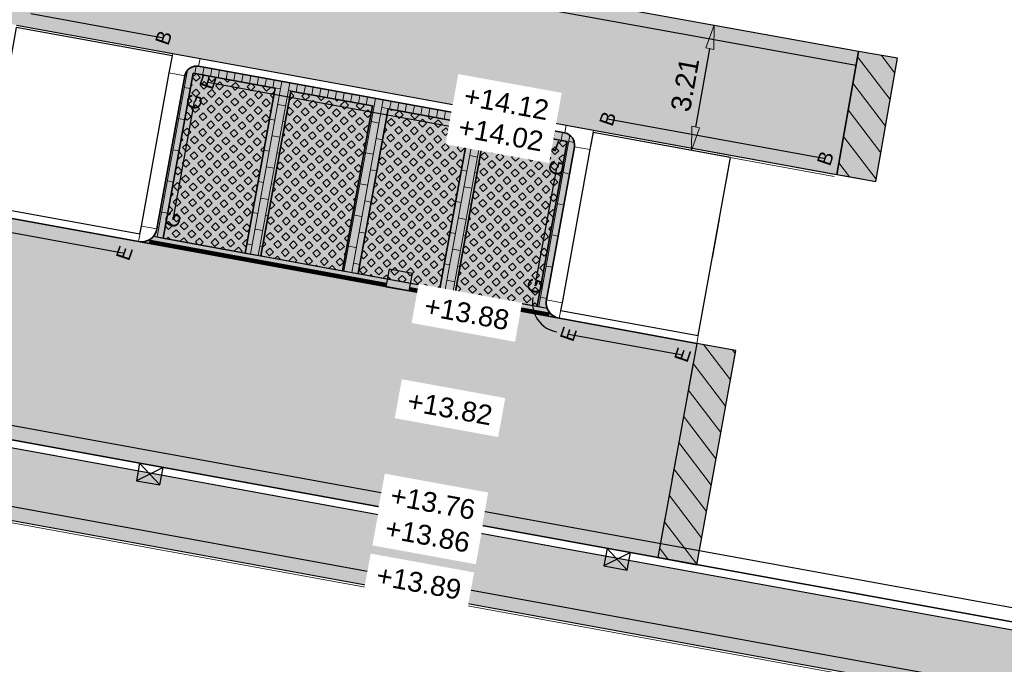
# Model space of a CAD drawing. Header units: metres. Extents: x 131295 to 132236, y 397710 to 398702.
# Tile 73 of 127: x 131592 to 131617, y 398145 to 398161. Entities that reach past the tile are written whole.
import ezdxf
from ezdxf.enums import TextEntityAlignment as Align

# ---------------------------------------------------------------- set-up
doc = ezdxf.new("R2010")
doc.units = ezdxf.units.M
doc.linetypes.add('AL-MATERIAALS', pattern=[2, 1, -1])
doc.linetypes.add('MA-1-3', pattern=[4, 1, -3])
doc.layers.get('Defpoints').update_dxf_attribs({"color": 128})
for name, color, linetype, lineweight, true_color in [('N-GR-arcering gras', 7, 'Continuous', 5, 0xecffb3), ("N-VH-arcering 'MAT' kleur 1 (heiderood)", 7, 'Continuous', 18, 0xd98c8c), ("N-VH-arcering 'MAT' kleur 5 (roodbruin)", 7, 'Continuous', 18, 0xc5a6a0)]:
    doc.layers.add(name, color=color, linetype=linetype, lineweight=lineweight, true_color=true_color)
for name, color, linetype, lineweight in [('N-IE-markering 1 - 3 streep 0.10', 255, 'MA-1-3', 18), ('N-KO-opsluitband 60x200mm', 2, 'Continuous', 25), ('N-KO-opsluitband achterkant', 8, 'Continuous', 5), ('N-KO-tekst banden', 1, 'Continuous', 18), ('N-KO-trottoirband 180-200x250mm', 3, 'Continuous', 35), ('N-KO-trottoirband 380-400x250mm', 3, 'Continuous', 35), ('N-KO-trottoirband achterkant', 8, 'Continuous', 5), ('N-RI-straatkolk', 7, 'Continuous', 25), ('N-RI-trottoirkolk', 7, 'Continuous', 25), ("N-VH-arcering 'MAT' grijs 254", 254, 'Continuous', 18), ('N-VH-arcering grasbetontegels', 8, 'Continuous', 5), ('N-VH-arcering herstraten', 1, 'Continuous', 18), ('N-VH-arcering SBS WF halfsteensverband', 8, 'Continuous', 5), ('X-AL-maatvoering', 1, 'Continuous', 18), ('X-AL-materiaalscheiding', 1, 'AL-MATERIAALS', 18), ('X-AL-planhoogte', 190, 'Continuous', 25)]:
    doc.layers.add(name, color=color, linetype=linetype, lineweight=lineweight)
for name, color, linetype, plot in [('X-AL-contourlijnen', 30, 'Continuous', False), ('X-AL-hulplijn bandenlijnnummers', 30, 'Continuous', False), ('X-AL-hulplijn hoogtetekst', 190, 'Continuous', False)]:
    doc.layers.add(name, color=color, linetype=linetype, plot=plot)
doc.styles.add('CS Annotative', font='arial.ttf')
doc.dimstyles.new('CS Annotative', dxfattribs={"dimtxt": 2.5, "dimasz": 3, "dimexe": 0.18, "dimexo": 0.0625, "dimgap": 1, "dimtad": 1, "dimzin": 0, "dimdsep": 46, "dimtxsty": 'CS Annotative', "dimblk": 'CS Dimensionpijl', "dimcen": 0, "dimse1": 1, "dimse2": 1, "dimclrd": 256, "dimclre": 256, "dimclrt": 2, "dimadec": 0, "dimazin": 0, "dimtm": 1e-09, "dimtfac": 1, "dimtofl": 0, "dimtmove": 1, "dimatfit": 3, "dimfxl": 1, "dimtfillclr": 256, "dimtolj": 1, "dimtzin": 0, "dimarcsym": 0})
pattern_1 = [(313.3197747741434, (26318.95213051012, 79631.07993216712), (0.2037100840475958, 0.1920994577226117), [0.14, -0.14]), (43.31977477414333, (26318.95213051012, 79631.07993216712), (-0.1920994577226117, 0.2037100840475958), [0.14, -0.14]), (313.3197747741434, (26319.05398457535, 79631.17598097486), (0.2037100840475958, 0.1920994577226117), [0.14, -0.14]), (43.31977477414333, (26319.04817931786, 79630.97807810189), (-0.1920994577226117, 0.2037100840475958), [0.14, -0.14])]
pattern_2 = [(307.33, (0, 0), (0.3975780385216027, 0.3032024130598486), [])]

# ---------------------------------------------------------------- blocks, each defined once
blk = doc.blocks.new('*U89')
for p, q in [((1.02876604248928, -2.500827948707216), (-1.470771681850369, 0.2946704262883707)), ((1.470771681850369, -0.2946704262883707), (-1.912777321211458, -1.911487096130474))]:
    blk.add_line(p, q)
blk.add_lwpolyline([(1.470771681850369, -0.2946704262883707), (-1.470771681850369, 0.2946704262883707), (-1.912777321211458, -1.911487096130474), (1.02876604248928, -2.500827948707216)], close=True)
blk = doc.blocks.new('*U140')
blk.add_lwpolyline([(1.917658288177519, 1.906590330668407), (-1.022368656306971, 2.503450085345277), (-1.470013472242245, 0.2984298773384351), (1.470013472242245, -0.2984298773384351)], close=True)
blk.add_solid([(1.917658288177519, 1.906590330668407), (1.470013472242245, -0.2984298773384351), (1.917658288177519, 1.906590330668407), (-1.022368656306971, 2.503450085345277)])
blk = doc.blocks.new('CS Dimensionpijl')
h = blk.add_hatch(color=256)
h.dxf.hatch_style = 1
h.paths.add_polyline_path([(-1, -0.1666666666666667), (0, 0), (-1, 0.1666666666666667)])
at = {"flags": 128}
blk.add_lwpolyline([(0, 0.5), (0, -0.5)], dxfattribs=at)
blk.add_lwpolyline([(-1, -0.1666666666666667), (0, 0), (-1, 0.1666666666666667)], close=True, dxfattribs=at)
blk = doc.blocks.new('*D620')
at = {"layer": 'Defpoints', "color": 0, "transparency": 16777216}
for p in [(131608.5498116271, 398160.998868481), (131609.2971310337, 398160.8636383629), (131607.9780356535, 398157.8390747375)]:
    blk.add_point(p, dxfattribs=at)
at = {"layer": 'X-AL-maatvoering', "lineweight": -2, "transparency": 16777216}
blk.add_line((131608.8321921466, 398158.294256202), (131609.1902939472, 398160.2732267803), dxfattribs=at)
at = {"layer": 'X-AL-maatvoering', "lineweight": -2, "transparency": 16777216, "xscale": 0.6000000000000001, "yscale": 0.6000000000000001, "zscale": 0.6000000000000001}
for p, rotation in [((131609.2971310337, 398160.863638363), 79.74311392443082), ((131608.7253550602, 398157.7038446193), 259.7431139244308)]:
    blk.add_blockref('CS Dimensionpijl', p, dxfattribs=dict(at, rotation=rotation))
at = {"layer": 'X-AL-maatvoering', "color": 2, "transparency": 16777216, "insert": (131608.5630645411, 398159.3648409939), "char_height": 0.5, "attachment_point": 5, "rotation": 79.74311392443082, "style": 'CS Annotative'}
blk.add_mtext('\\A1;3.21', dxfattribs=at)

msp = doc.modelspace()

# ---------------------------------------------------------------- hatches: boundary and pattern name
at = {"layer": 'N-GR-arcering gras'}
h = msp.add_hatch(color=256, dxfattribs=at)
h.dxf.hatch_style = 1
h.paths.add_polyline_path([(131598.2112074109, 398159.2737523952), (131596.1452506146, 398159.6502961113), (131595.3867863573, 398155.4888270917), (131597.4527391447, 398155.1122538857)])
h = msp.add_hatch(color=256, dxfattribs=at)
h.dxf.hatch_style = 1
h.paths.add_polyline_path([(131600.6706902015, 398158.8254841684), (131598.6047246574, 398159.2020294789), (131597.8462553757, 398155.0405253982), (131599.9122155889, 398154.6639508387)])
h = msp.add_hatch(color=256, dxfattribs=at)
h.dxf.hatch_style = 1
h.paths.add_polyline_path([(131603.130172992, 398158.3772159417), (131601.0642074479, 398158.7537612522), (131600.30573182, 398154.5922223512), (131602.3716920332, 398154.2156477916)])
h = msp.add_hatch(color=256, dxfattribs=at)
h.dxf.hatch_style = 1
h.paths.add_polyline_path([(131605.5896647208, 398157.9289460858), (131603.5236902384, 398158.3054930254), (131602.7652082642, 398154.1439193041), (131604.8311680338, 398153.7673448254)])
at = {"layer": "N-VH-arcering 'MAT' grijs 254"}
h = msp.add_hatch(color=256, dxfattribs=at)
h.dxf.hatch_style = 1
edge = h.paths.add_edge_path()
edge.add_arc((131611.430863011, 398225.5436627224), 1.000000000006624, 79.65226826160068, 169.6522682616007, ccw=False)
edge.add_line((131611.610484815, 398226.5273984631), (131612.7821703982, 398226.3134586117))
edge.add_line((131612.7821703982, 398226.3134586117), (131613.8293740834, 398226.1197675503))
edge.add_line((131613.8293740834, 398226.1197675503), (131614.168502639, 398228.0425657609))
edge.add_line((131614.168502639, 398228.0425657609), (131602.6982103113, 398230.1369438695))
edge.add_arc((131602.8778321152, 398231.1206796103), 1.000000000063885, 161.0669942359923, 259.6522682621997, ccw=False)
edge.add_line((131601.931933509, 398231.4451419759), (131608.2000050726, 398249.7183248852))
edge.add_line((131608.2000050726, 398249.7183248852), (131606.4135850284, 398250.058049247))
edge.add_line((131606.4135850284, 398250.058049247), (131600.0431729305, 398231.4865150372))
edge.add_arc((131599.0972743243, 398231.810977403), 0.999999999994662, 259.6522682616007, 341.0669942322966, ccw=False)
edge.add_line((131598.9176525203, 398230.8272416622), (131592.0843891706, 398232.0749376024))
edge.add_line((131592.0843891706, 398232.0749376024), (131591.5997207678, 398230.668469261))
edge.add_line((131591.5997207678, 398230.668469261), (131592.0251684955, 398230.5218601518))
edge.add_line((131592.0251684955, 398230.5218601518), (131591.8895395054, 398230.1282758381))
edge.add_line((131591.8895395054, 398230.1282758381), (131596.8249366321, 398229.227114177))
edge.add_line((131596.8249366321, 398229.227114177), (131608.2660791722, 398227.1380585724))
edge.add_line((131608.2660791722, 398227.1380585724), (131605.5897142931, 398212.480396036))
edge.add_line((131605.5897142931, 398212.480396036), (131605.4639790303, 398211.7917810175))
edge.add_line((131605.4639790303, 398211.7917810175), (131603.2445683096, 398199.6383963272))
edge.add_line((131603.2445683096, 398199.6383963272), (131603.1188330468, 398198.9497813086))
edge.add_line((131603.1188330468, 398198.9497813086), (131599.8136342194, 398180.8481803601))
edge.add_line((131599.8136342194, 398180.8481803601), (131580.9629174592, 398184.2971932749))
edge.add_line((131580.9629174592, 398184.2971932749), (131580.9989130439, 398184.4939285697))
edge.add_line((131580.9989130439, 398184.4939285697), (131577.1597079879, 398185.1963658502))
edge.add_line((131577.1597079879, 398185.1963658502), (131574.6796128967, 398171.5887932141))
edge.add_line((131574.6796128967, 398171.5887932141), (131574.2877877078, 398169.4389604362))
edge.add_line((131574.2877877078, 398169.4389604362), (131574.197403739, 398168.9430494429))
edge.add_arc((131573.2136101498, 398169.1223541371), 0.999999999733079, 340.83084805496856, 349.6707371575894, ccw=False)
edge.add_line((131574.1581634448, 398168.7939959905), (131571.1959423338, 398160.2728865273))
edge.add_arc((131573.8064940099, 398164.3009158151), 4.79999999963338, 237.0528688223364, 258.6958681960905)
edge.add_line((131572.865613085, 398159.5940332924), (131574.1227174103, 398163.2102128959))
edge.add_arc((131575.0672707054, 398162.8818547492), 0.9999999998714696, 79.67073715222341, 160.8308480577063, ccw=False)
edge.add_line((131575.2465753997, 398163.8656483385), (131581.0582669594, 398162.8064184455))
edge.add_line((131581.0582669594, 398162.8064184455), (131581.746922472, 398162.6809051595))
edge.add_line((131581.746922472, 398162.6809051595), (131590.9945822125, 398160.9954410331))
edge.add_line((131590.9945822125, 398160.9954410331), (131591.6832377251, 398160.8699277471))
edge.add_line((131591.6832377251, 398160.8699277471), (131595.626652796, 398160.1512070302))
edge.add_line((131595.626652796, 398160.1512070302), (131595.6266853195, 398160.1513854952))
edge.add_line((131595.6266853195, 398160.1513854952), (131596.3153430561, 398160.0258844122))
edge.add_line((131596.3153430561, 398160.0258844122), (131605.5629983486, 398158.3403958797))
edge.add_line((131605.5629983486, 398158.3403958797), (131606.2516560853, 398158.2148947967))
edge.add_line((131606.2516560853, 398158.2148947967), (131612.3991652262, 398157.0942731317))
edge.add_line((131612.3991652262, 398157.0942731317), (131612.9439652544, 398160.2037306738))
edge.add_line((131612.9439652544, 398160.2037306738), (131601.2159321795, 398162.3259601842))
edge.add_line((131601.2159321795, 398162.3259601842), (131599.930937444, 398162.5601613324))
edge.add_arc((131600.1102421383, 398163.5439549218), 0.9999999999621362, 169.6522682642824, 259.6707371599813, ccw=False)
edge.add_line((131599.1265063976, 398163.7235767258), (131599.7756530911, 398167.2787620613))
edge.add_line((131599.7756530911, 398167.2787620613), (131603.0809089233, 398166.6763512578))
edge.add_line((131603.0809089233, 398166.6763512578), (131604.0130968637, 398171.7749451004))
edge.add_line((131604.0130968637, 398171.7749451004), (131600.7068579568, 398172.3786969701))
edge.add_line((131600.7068579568, 398172.3786969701), (131602.8551521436, 398184.1442717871))
edge.add_line((131602.8551521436, 398184.1442717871), (131606.1292799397, 398183.5463837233))
edge.add_line((131606.1292799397, 398183.5463837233), (131606.8878857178, 398187.6773079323))
edge.add_line((131606.8878857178, 398187.6773079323), (131603.6095637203, 398188.2759618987))
edge.add_line((131603.6095637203, 398188.2759618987), (131605.7469888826, 398199.9820102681))
edge.add_line((131605.7469888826, 398199.9820102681), (131608.9980150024, 398199.3883407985))
edge.add_line((131608.9980150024, 398199.3883407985), (131609.7549589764, 398203.5195684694))
edge.add_line((131609.7549589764, 398203.5195684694), (131606.5014004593, 398204.1137003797))
edge.add_line((131606.5014004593, 398204.1137003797), (131608.6487622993, 398215.8741690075))
edge.add_line((131608.6487622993, 398215.8741690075), (131611.8692342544, 398215.28607903))
edge.add_line((131611.8692342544, 398215.28607903), (131612.6170007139, 398219.4189826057))
edge.add_line((131612.6170007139, 398219.4189826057), (131609.403173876, 398220.0058591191))
edge.add_line((131609.403173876, 398220.0058591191), (131610.4471272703, 398225.7232845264))
h.paths.add_polyline_path([(131599.272, 398179), (131597.566, 398169.652), (131592.768, 398170.528), (131587.149, 398171.553), (131587.126, 398171.426), (131587.034, 398171.443), (131578.887, 398172.929), (131579.498, 398176.214), (131579.341, 398176.243), (131579.877, 398179.24), (131579.995, 398179.237), (131580.633, 398182.494), (131588.894, 398181.016), (131588.8560251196, 398180.7991434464), (131594.558, 398179.784), (131594.5740701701, 398179.8723859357)], flags=16)
h.paths.add_polyline_path([(131579.5873844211, 398182.6845722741), (131577.843995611, 398173.1190963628), (131576.822120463, 398173.3053417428), (131578.5655092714, 398182.8708176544)], flags=16)
h.paths.add_polyline_path([(131581.4159669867, 398170.6249699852), (131580.5886038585, 398166.0854650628), (131575.6696359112, 398166.9819885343), (131576.4969990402, 398171.5214934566)], flags=16)
h.paths.add_polyline_path([(131589.4338847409, 398169.1636367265), (131588.6065216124, 398164.6241318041), (131583.8351227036, 398165.4937595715), (131584.662485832, 398170.0332644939)], flags=16)
h.paths.add_polyline_path([(131597.4145483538, 398167.7090933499), (131596.5857219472, 398163.1698551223), (131591.8530404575, 398164.032426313), (131592.680403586, 398168.5719312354)], flags=16)
h = msp.add_hatch(color=256, dxfattribs=at)
h.dxf.hatch_style = 1
h.paths.add_polyline_path([(131613.9289610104, 398160.0311521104), (131612.9439652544, 398160.2037306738), (131612.3991655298, 398157.094274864), (131613.3841612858, 398156.9216963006)])
h = msp.add_hatch(color=256, dxfattribs=at)
h.dxf.hatch_style = 1
edge = h.paths.add_edge_path()
edge.add_line((131571.1321392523, 398153.9120743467), (131569.5587155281, 398154.1988441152))
edge.add_arc((131568.6980529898, 398149.4766348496), 4.800000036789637, 79.67073716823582, 85.13149243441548)
edge.add_line((131569.1054255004, 398154.2593169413), (131561.4738187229, 398132.3062775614))
edge.add_arc((131560.5292654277, 398132.6346357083), 1.000000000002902, 251.1264028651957, 340.83084804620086, ccw=False)
edge.add_line((131560.205784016, 398131.6884011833), (131562.8492709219, 398130.7810768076))
edge.add_line((131562.8492709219, 398130.7810768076), (131564.6757233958, 398136.0350402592))
edge.add_line((131564.6757233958, 398136.0350402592), (131565.2667680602, 398137.7352361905))
edge.add_line((131565.2667680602, 398137.7352361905), (131570.0253919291, 398151.4238682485))
edge.add_arc((131570.9699452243, 398151.0955101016), 0.9999999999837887, 79.67073715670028, 160.830848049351, ccw=False)
edge.add_line((131571.1492499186, 398152.079303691), (131622.628119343, 398142.6968447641))
edge.add_line((131622.628119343, 398142.6968447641), (131622.787, 398143.584))
edge.add_line((131622.787, 398143.584), (131622.9538829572, 398144.4781892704))
edge.add_line((131622.9538829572, 398144.4781892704), (131607.8378848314, 398147.222142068))
edge.add_line((131607.8378848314, 398147.222142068), (131571.1321392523, 398153.9120743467))
at = {"layer": "N-VH-arcering 'MAT' kleur 1 (heiderood)"}
h = msp.add_hatch(color=256, dxfattribs=at)
h.dxf.hatch_style = 1
edge = h.paths.add_edge_path()
edge.add_line((131571.1680001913, 398154.1088330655), (131570.9712414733, 398154.1446940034))
edge.add_line((131570.9712414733, 398154.1446940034), (131569.5945764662, 398154.3956028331))
edge.add_arc((131568.6980529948, 398149.4766348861), 4.999999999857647, 79.67073715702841, 87.20376227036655)
edge.add_arc((131568.6980529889, 398149.4766346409), 5.000000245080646, 87.20376234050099, 89.49627435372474)
edge.add_arc((131568.6980529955, 398149.4766348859), 4.999999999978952, 89.49627440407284, 160.9860701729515)
edge.add_line((131563.97085602, 398151.1056249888), (131557.8509147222, 398133.3460523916))
edge.add_line((131557.8509147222, 398133.3460523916), (131553.1237177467, 398134.9750424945))
edge.add_line((131553.1237177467, 398134.9750424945), (131565.9418727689, 398172.1722873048))
edge.add_line((131565.9418727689, 398172.1722873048), (131566.007032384, 398172.3613752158))
edge.add_line((131566.007032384, 398172.3613752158), (131566.6912083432, 398174.3467982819))
edge.add_line((131566.6912083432, 398174.3467982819), (131566.7563679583, 398174.535886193))
edge.add_line((131566.7563679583, 398174.535886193), (131580.2627706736, 398213.7303699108))
edge.add_line((131580.2627706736, 398213.7303699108), (131584.9899676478, 398212.1013798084))
edge.add_line((131584.9899676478, 398212.1013798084), (131577.6863141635, 398190.9067705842))
edge.add_line((131577.6863141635, 398190.9067705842), (131575.6337866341, 398184.950502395))
edge.add_line((131575.6337866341, 398184.950502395), (131571.4825793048, 398172.9040358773))
edge.add_line((131571.4825793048, 398172.9040358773), (131571.4174196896, 398172.7149479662))
edge.add_line((131571.4174196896, 398172.7149479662), (131570.7332816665, 398170.7296349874))
edge.add_line((131570.7332816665, 398170.7296349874), (131570.6681220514, 398170.5405470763))
edge.add_line((131570.6681220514, 398170.5405470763), (131569.0792970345, 398165.9299059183))
edge.add_arc((131573.80649401, 398164.3009158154), 5.000000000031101, 160.9860701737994, 232.7655094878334)
edge.add_arc((131573.8064940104, 398164.3009158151), 4.999999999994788, 232.7655094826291, 235.0580143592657)
edge.add_arc((131573.80649401, 398164.3009158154), 5.000000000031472, 235.0580143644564, 259.6707372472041)
edge.add_line((131572.9099705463, 398159.3819478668), (131572.9200620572, 398159.3801086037))
edge.add_line((131572.9200620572, 398159.3801086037), (131573.1168207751, 398159.3442476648))
edge.add_line((131573.1168207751, 398159.3442476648), (131580.1922252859, 398158.0546954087))
edge.add_line((131580.1922252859, 398158.0546954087), (131590.8172049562, 398156.1182030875))
edge.add_line((131590.8172049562, 398156.1182030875), (131594.7606525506, 398155.3996608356))
edge.add_line((131594.7606525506, 398155.3996608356), (131605.3855818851, 398153.4629932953))
edge.add_line((131605.3855818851, 398153.4629932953), (131608.8599215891, 398152.8297655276))
edge.add_line((131608.8599215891, 398152.8297655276), (131607.8737457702, 398147.4189007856))
edge.add_line((131607.8737457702, 398147.4189007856), (131571.1680001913, 398154.1088330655))
h = msp.add_hatch(color=256, dxfattribs=at)
h.dxf.hatch_style = 1
h.paths.add_polyline_path([(131609.8437151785, 398152.6504608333), (131608.8599215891, 398152.8297655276), (131607.8737457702, 398147.4189007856), (131608.8575393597, 398147.2395960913)])
at = {"layer": "N-VH-arcering 'MAT' kleur 5 (roodbruin)"}
h = msp.add_hatch(color=256, dxfattribs=at)
h.dxf.hatch_style = 1
edge = h.paths.add_edge_path()
edge.add_line((131601.0642074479, 398158.7537612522), (131603.130172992, 398158.3772159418))
edge.add_line((131603.130172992, 398158.3772159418), (131602.3716920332, 398154.2156477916))
edge.add_line((131602.3716920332, 398154.2156477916), (131602.7652082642, 398154.143919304))
edge.add_line((131602.7652082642, 398154.143919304), (131603.5236902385, 398158.3054930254))
edge.add_line((131603.5236902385, 398158.3054930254), (131605.5896647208, 398157.9289460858))
edge.add_line((131605.5896647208, 398157.9289460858), (131604.8311680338, 398153.7673448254))
edge.add_line((131604.8311680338, 398153.7673448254), (131605.0806444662, 398153.721871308))
edge.add_arc((131605.4573037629, 398153.8565107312), 0.4000000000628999, 169.6706079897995, 199.6697747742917, ccw=False)
edge.add_line((131605.0637864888, 398153.928233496), (131605.7684937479, 398157.794711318))
edge.add_arc((131605.473354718, 398157.8484974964), 0.2999999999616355, 349.6717524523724, 439.6717524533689)
edge.add_line((131605.5271408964, 398158.1436365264), (131596.2794856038, 398159.829125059))
edge.add_arc((131596.2256994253, 398159.5339860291), 0.2999999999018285, 79.6717524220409, 169.6717524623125)
edge.add_line((131595.9305603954, 398159.5877722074), (131595.2258904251, 398155.7214565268))
edge.add_arc((131594.8323730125, 398155.7931785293), 0.3999999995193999, 319.66977476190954, 349.6707189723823, ccw=False)
edge.add_line((131595.1373038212, 398155.5343017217), (131595.3867863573, 398155.4888270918))
edge.add_line((131595.3867863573, 398155.4888270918), (131596.1452506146, 398159.6502961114))
edge.add_line((131596.1452506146, 398159.6502961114), (131598.2112074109, 398159.2737523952))
edge.add_line((131598.2112074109, 398159.2737523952), (131597.4527391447, 398155.1122538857))
edge.add_line((131597.4527391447, 398155.1122538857), (131597.8462553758, 398155.0405253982))
edge.add_line((131597.8462553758, 398155.0405253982), (131598.6047246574, 398159.202029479))
edge.add_line((131598.6047246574, 398159.202029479), (131600.6706902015, 398158.8254841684))
edge.add_line((131600.6706902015, 398158.8254841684), (131599.9122155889, 398154.6639508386))
edge.add_line((131599.9122155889, 398154.6639508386), (131600.30573182, 398154.5922223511))
edge.add_line((131600.30573182, 398154.5922223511), (131601.0642074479, 398158.7537612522))
h = msp.add_hatch(color=256, dxfattribs=at)
h.dxf.hatch_style = 1
edge = h.paths.add_edge_path()
edge.add_line((131583.2778463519, 398157.6956095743), (131582.8843289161, 398157.767331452))
edge.add_line((131582.8843289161, 398157.767331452), (131580.8183623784, 398158.14387131))
edge.add_line((131580.8183623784, 398158.14387131), (131580.5688823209, 398158.1893411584))
edge.add_arc((131580.2639471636, 398158.4482128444), 0.3999999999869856, 259.6707371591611, 319.6707371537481, ccw=False)
edge.add_line((131580.1922252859, 398158.0546954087), (131590.81720354, 398156.1182033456))
edge.add_arc((131590.8889254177, 398156.5117207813), 0.3999999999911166, 199.6707371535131, 259.6707371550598, ccw=False)
edge.add_line((131590.5122683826, 398156.3770750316), (131590.2627887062, 398156.4225448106))
edge.add_line((131590.2627887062, 398156.4225448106), (131588.1968142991, 398156.7990861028))
edge.add_line((131588.1968142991, 398156.7990861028), (131587.8032968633, 398156.8708079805))
edge.add_line((131587.8032968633, 398156.8708079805), (131585.7373303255, 398157.2473478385))
edge.add_line((131585.7373303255, 398157.2473478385), (131585.3438128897, 398157.3190697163))
edge.add_line((131585.3438128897, 398157.3190697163), (131583.2778463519, 398157.6956095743))
edge = h.paths.add_edge_path()
edge.add_line((131595.1373038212, 398155.5343017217), (131605.0806444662, 398153.721871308))
edge.add_arc((131605.457303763, 398153.8565107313), 0.4000000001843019, 199.6697747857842, 259.6707371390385)
edge.add_line((131605.3855818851, 398153.4629932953), (131594.7606525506, 398155.3996608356))
edge.add_arc((131594.8323730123, 398155.7931785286), 0.3999999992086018, 259.6709433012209, 319.6697748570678)
at = {"layer": 'N-VH-arcering grasbetontegels'}
h = msp.add_hatch(dxfattribs=at)
h.set_pattern_fill('CS-GRASBETONSTEEN', color=256, angle=278.65)
h.set_pattern_definition(pattern_1)
h.paths.add_polyline_path([(131598.2112074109, 398159.2737523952), (131596.1452506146, 398159.6502961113), (131595.3867863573, 398155.4888270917), (131597.4527391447, 398155.1122538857)])
h = msp.add_hatch(dxfattribs=at)
h.set_pattern_fill('CS-GRASBETONSTEEN', color=256, angle=278.65)
h.set_pattern_definition(pattern_1)
h.paths.add_polyline_path([(131600.6706902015, 398158.8254841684), (131598.6047246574, 398159.2020294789), (131597.8462553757, 398155.0405253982), (131599.9122155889, 398154.6639508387)])
h = msp.add_hatch(dxfattribs=at)
h.set_pattern_fill('CS-GRASBETONSTEEN', color=256, angle=278.65)
h.set_pattern_definition(pattern_1)
h.paths.add_polyline_path([(131603.130172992, 398158.3772159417), (131601.0642074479, 398158.7537612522), (131600.30573182, 398154.5922223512), (131602.3716920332, 398154.2156477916)])
h = msp.add_hatch(dxfattribs=at)
h.set_pattern_fill('CS-GRASBETONSTEEN', color=256, angle=278.65)
h.set_pattern_definition(pattern_1)
h.paths.add_polyline_path([(131605.5896647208, 398157.9289460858), (131603.5236902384, 398158.3054930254), (131602.7652082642, 398154.1439193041), (131604.8311680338, 398153.7673448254)])
at = {"layer": 'N-VH-arcering herstraten'}
h = msp.add_hatch(dxfattribs=at)
h.set_pattern_fill('CS-HERSTRATEN', color=256, angle=262.33)
h.set_pattern_definition(pattern_2)
h.paths.add_polyline_path([(131613.9289610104, 398160.0311521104), (131612.9439652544, 398160.2037306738), (131612.3991655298, 398157.094274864), (131613.3841612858, 398156.9216963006)])
h = msp.add_hatch(dxfattribs=at)
h.set_pattern_fill('CS-HERSTRATEN', color=256, angle=262.33)
h.set_pattern_definition(pattern_2)
h.paths.add_polyline_path([(131609.8437151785, 398152.6504608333), (131608.8599215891, 398152.8297655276), (131607.8737457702, 398147.4189007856), (131608.8575393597, 398147.2395960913)])
at = {"layer": 'N-VH-arcering SBS WF halfsteensverband'}
h = msp.add_hatch(dxfattribs=at)
h.set_pattern_fill('CS-WF HALFSTV', color=256, scale=20, angle=278.6519625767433)
h.set_pattern_definition([(79.67073713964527, (26375.62930064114, 79453.50666762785), (-0.1967587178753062, 0.03586093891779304), []), (349.6707371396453, (26375.62930064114, 79453.50666762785), (0.2684805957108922, 0.3576564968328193), [0.2, -0.2])])
edge = h.paths.add_edge_path()
edge.add_line((131601.0642074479, 398158.7537612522), (131603.130172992, 398158.3772159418))
edge.add_line((131603.130172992, 398158.3772159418), (131602.3716920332, 398154.2156477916))
edge.add_line((131602.3716920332, 398154.2156477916), (131602.7652082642, 398154.143919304))
edge.add_line((131602.7652082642, 398154.143919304), (131603.5236902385, 398158.3054930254))
edge.add_line((131603.5236902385, 398158.3054930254), (131605.5896647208, 398157.9289460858))
edge.add_line((131605.5896647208, 398157.9289460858), (131604.8311680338, 398153.7673448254))
edge.add_line((131604.8311680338, 398153.7673448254), (131605.0806444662, 398153.721871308))
edge.add_arc((131605.4573037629, 398153.8565107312), 0.4000000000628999, 169.6706079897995, 199.6697747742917, ccw=False)
edge.add_line((131605.0637864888, 398153.928233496), (131605.7684937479, 398157.794711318))
edge.add_arc((131605.473354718, 398157.8484974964), 0.2999999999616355, 349.6717524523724, 439.6717524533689)
edge.add_line((131605.5271408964, 398158.1436365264), (131596.2794856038, 398159.829125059))
edge.add_arc((131596.2256994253, 398159.5339860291), 0.2999999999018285, 79.6717524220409, 169.6717524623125)
edge.add_line((131595.9305603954, 398159.5877722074), (131595.2258904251, 398155.7214565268))
edge.add_arc((131594.8323730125, 398155.7931785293), 0.3999999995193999, 319.66977476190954, 349.6707189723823, ccw=False)
edge.add_line((131595.1373038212, 398155.5343017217), (131595.3867863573, 398155.4888270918))
edge.add_line((131595.3867863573, 398155.4888270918), (131596.1452506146, 398159.6502961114))
edge.add_line((131596.1452506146, 398159.6502961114), (131598.2112074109, 398159.2737523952))
edge.add_line((131598.2112074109, 398159.2737523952), (131597.4527391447, 398155.1122538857))
edge.add_line((131597.4527391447, 398155.1122538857), (131597.8462553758, 398155.0405253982))
edge.add_line((131597.8462553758, 398155.0405253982), (131598.6047246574, 398159.202029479))
edge.add_line((131598.6047246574, 398159.202029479), (131600.6706902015, 398158.8254841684))
edge.add_line((131600.6706902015, 398158.8254841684), (131599.9122155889, 398154.6639508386))
edge.add_line((131599.9122155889, 398154.6639508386), (131600.30573182, 398154.5922223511))
edge.add_line((131600.30573182, 398154.5922223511), (131601.0642074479, 398158.7537612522))

# ---------------------------------------------------------------- linework, layer by layer
at = {"layer": 'N-IE-markering 1 - 3 streep 0.10', "const_width": 0.1, "flags": 128}
for points in [[(131595.0298971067, 398155.4014078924), (131601.0169285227, 398154.3101169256)], [(131601.6069532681, 398154.2025696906), (131605.1342548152, 398153.559627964)]]:
    msp.add_lwpolyline(points, dxfattribs=at)
at = {"layer": 'N-KO-opsluitband 60x200mm', "flags": 128}
for points in [[(131591.6832377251, 398160.8699277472), (131595.6266527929, 398160.1512070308)], [(131606.2516235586, 398158.2147163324), (131612.3401379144, 398157.1050331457)]]:
    msp.add_lwpolyline(points, dxfattribs=at)
msp.add_lwpolyline([(131579.0759531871, 398132.9347040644), (131565.2667680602, 398137.7352361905), (131570.0253919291, 398151.4238682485, -0.3697133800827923), (131571.1492499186, 398152.079303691), (131622.628119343, 398142.6968447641)], format="xyb", dxfattribs=at)
at = {"layer": 'N-KO-opsluitband achterkant', "flags": 128}
for points in [[(131591.6724794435, 398160.8109001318), (131595.6158945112, 398160.0921794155)], [(131606.240865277, 398158.155688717), (131612.3293796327, 398157.0460055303)]]:
    msp.add_lwpolyline(points, dxfattribs=at)
msp.add_lwpolyline([(131579.0956546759, 398132.9913772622), (131565.3431427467, 398137.7722078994), (131570.0820651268, 398151.4041667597, -0.3697133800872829), (131571.1384916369, 398152.0202760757), (131622.6173610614, 398142.6378171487), (131622.628119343, 398142.6968447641)], format="xyb", dxfattribs=at)
at = {"layer": 'N-KO-trottoirband 180-200x250mm'}
for points in [[(131596.2794856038, 398159.8291250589), (131605.5271408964, 398158.1436365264)], [(131590.8172049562, 398156.1182030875), (131594.7606525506, 398155.3996608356)], [(131605.3855818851, 398153.4629932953), (131608.8599215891, 398152.8297655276)]]:
    msp.add_lwpolyline(points, dxfattribs=at)
msp.add_lwpolyline([(131622.9905755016, 398144.674794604), (131607.8737457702, 398147.4189007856), (131569.5945764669, 398154.395602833, 0.3704834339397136), (131563.97085602, 398151.1056249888), (131557.5902763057, 398132.5897008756)], format="xyb", dxfattribs=at)
at = {"layer": 'N-KO-trottoirband 380-400x250mm', "flags": 128}
for points in [[(131596.2794856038, 398159.8291250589, 0.4142135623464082), (131595.9305603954, 398159.5877722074)], [(131595.9305591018, 398159.5877651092), (131595.2258904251, 398155.7214565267, -0.4142124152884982), (131594.7606525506, 398155.3996608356, 1)], [(131605.0637863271, 398153.9282326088, 0.4142135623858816), (131605.3855818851, 398153.4629932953, -1)]]:
    msp.add_lwpolyline(points, format="xyb", dxfattribs=at)
at = {"layer": 'N-KO-trottoirband 380-400x250mm'}
msp.add_lwpolyline([(131605.7684951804, 398157.7947191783), (131605.0637864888, 398153.928233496)], dxfattribs=at)
msp.add_arc((131605.4733547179, 398157.8484974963), 0.3, 349.6717524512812, 79.67175244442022, dxfattribs=at)
at = {"layer": 'N-KO-trottoirband achterkant', "flags": 128}
for points in [[(131596.2794856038, 398159.8291250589), (131596.3153430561, 398160.0258844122), (131595.6266853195, 398160.1513854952), (131595.5370416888, 398159.6594871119), (131595.9305603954, 398159.5877722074)], [(131605.5271408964, 398158.1436365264), (131605.5629983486, 398158.3403958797), (131606.2516560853, 398158.2148947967), (131606.1620124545, 398157.7229964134), (131605.7684937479, 398157.794711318)], [(131594.7606525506, 398155.3996608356), (131594.8323730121, 398155.7931785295), (131595.225890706, 398155.7214580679)], [(131605.3855818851, 398153.4629932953), (131605.4573037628, 398153.8565107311), (131605.0637863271, 398153.9282326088)]]:
    msp.add_lwpolyline(points, dxfattribs=at)
at = {"layer": 'N-KO-trottoirband achterkant'}
for points in [[(131596.3153430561, 398160.0258844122), (131605.5629983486, 398158.3403958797)], [(131594.8323730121, 398155.7931785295), (131595.5370416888, 398159.6594871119)], [(131606.1620124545, 398157.7229964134), (131605.4573037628, 398153.8565107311)], [(131590.8530569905, 398156.3149634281), (131594.7965045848, 398155.5964211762)], [(131605.421442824, 398153.6597520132), (131608.895782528, 398153.0265242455), (131608.8599215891, 398152.8297655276)]]:
    msp.add_lwpolyline(points, dxfattribs=at)
at = {"layer": 'N-KO-trottoirband achterkant', "flags": 128}
msp.add_lwpolyline([(131622.9905755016, 398144.674794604), (131622.9538829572, 398144.4781892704), (131607.8378848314, 398147.222142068), (131569.5587155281, 398154.1988441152, 0.3704834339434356), (131564.159943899, 398151.0404653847), (131557.7793641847, 398132.5245412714), (131557.5902763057, 398132.5897008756)], format="xyb", dxfattribs=at)
at = {"layer": 'X-AL-contourlijnen', "flags": 128}
for points in [[(131571.4174196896, 398172.7149479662), (131570.7332816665, 398170.7296349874), (131570.6681220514, 398170.5405470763), (131569.0792970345, 398165.9299059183, 0.323856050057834), (131570.781101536, 398160.3200867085, 0.01000327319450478), (131570.9427604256, 398160.2022538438, 0.1078080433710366), (131572.9099705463, 398159.3819478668), (131572.9200620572, 398159.3801086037), (131573.1168207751, 398159.3442476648), (131580.1922252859, 398158.0546954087), (131590.8172049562, 398156.1182030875), (131594.7606525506, 398155.3996608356), (131605.3855818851, 398153.4629932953), (131608.8599215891, 398152.8297655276), (131607.8737457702, 398147.4189007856), (131571.1680001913, 398154.1088330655), (131570.9712414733, 398154.1446940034), (131569.5945764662, 398154.3956028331, 0.03288086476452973), (131568.9419739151, 398154.4706816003, 0.01000330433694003), (131568.7420107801, 398154.4764416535, 0.3224602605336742), (131563.97085602, 398151.1056249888), (131557.8509147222, 398133.3460523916), (131553.1237177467, 398134.9750424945), (131565.9418727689, 398172.1722873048)], [(131591.6832377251, 398160.8699277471), (131595.626652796, 398160.1512070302), (131595.6266853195, 398160.1513854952), (131596.3153430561, 398160.0258844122), (131605.5629983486, 398158.3403958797), (131606.2516560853, 398158.2148947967), (131612.3991652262, 398157.0942731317), (131612.9439652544, 398160.2037306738), (131601.2159321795, 398162.3259601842), (131599.930937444, 398162.5601613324, -0.414307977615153), (131599.1265063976, 398163.7235767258), (131599.7756530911, 398167.2787620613), (131603.0809089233, 398166.6763512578), (131604.0130968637, 398171.7749451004)]]:
    msp.add_lwpolyline(points, format="xyb", dxfattribs=at)
for points in [[(131595.5370416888, 398159.6594871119), (131595.6158955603, 398160.0921792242), (131591.6724794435, 398160.8109001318), (131591.593585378, 398160.3780309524), (131590.8889254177, 398156.5117207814), (131590.853065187, 398156.3149619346), (131594.7965127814, 398155.5964196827), (131594.8323730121, 398155.7931785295)], [(131613.9289610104, 398160.0311521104), (131612.9439652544, 398160.2037306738), (131612.3991655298, 398157.094274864), (131613.3841612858, 398156.9216963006)], [(131598.2112074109, 398159.2737523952), (131596.1452506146, 398159.6502961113), (131595.3867863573, 398155.4888270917), (131597.4527391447, 398155.1122538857)], [(131600.6706902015, 398158.8254841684), (131598.6047246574, 398159.2020294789), (131597.8462553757, 398155.0405253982), (131599.9122155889, 398154.6639508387)], [(131603.130172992, 398158.3772159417), (131601.0642074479, 398158.7537612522), (131600.30573182, 398154.5922223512), (131602.3716920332, 398154.2156477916)], [(131605.5896647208, 398157.9289460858), (131603.5236902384, 398158.3054930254), (131602.7652082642, 398154.1439193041), (131604.8311680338, 398153.7673448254)], [(131609.715204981, 398157.5224609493), (131606.2408663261, 398158.1556885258), (131606.1620124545, 398157.7229964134), (131605.4573037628, 398153.8565107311), (131605.421442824, 398153.6597520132), (131608.895782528, 398153.0265242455)], [(131609.8437151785, 398152.6504608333), (131608.8599215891, 398152.8297655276), (131607.8737457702, 398147.4189007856), (131608.8575393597, 398147.2395960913)]]:
    msp.add_lwpolyline(points, close=True, dxfattribs=at)
for points in [[(131601.0642074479, 398158.7537612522), (131603.130172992, 398158.3772159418), (131602.3716920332, 398154.2156477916), (131602.7652082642, 398154.143919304), (131603.5236902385, 398158.3054930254), (131605.5896647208, 398157.9289460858), (131604.8311680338, 398153.7673448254), (131605.0806444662, 398153.721871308, -0.1316487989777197), (131605.0637864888, 398153.928233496), (131605.7684937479, 398157.794711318, 0.4142135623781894), (131605.5271408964, 398158.1436365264), (131596.2794856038, 398159.829125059, 0.4142135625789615), (131595.9305603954, 398159.5877722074), (131595.2258904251, 398155.7214565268, -0.1316566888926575), (131595.1373038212, 398155.5343017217), (131595.3867863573, 398155.4888270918), (131596.1452506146, 398159.6502961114), (131598.2112074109, 398159.2737523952), (131597.4527391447, 398155.1122538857), (131597.8462553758, 398155.0405253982), (131598.6047246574, 398159.202029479), (131600.6706902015, 398158.8254841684), (131599.9122155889, 398154.6639508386), (131600.30573182, 398154.5922223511)], [(131595.1373038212, 398155.5343017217), (131605.0806444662, 398153.721871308, 0.2679536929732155), (131605.3855818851, 398153.4629932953), (131594.7606525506, 398155.3996608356, 0.2679437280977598)], [(131571.1321392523, 398153.9120743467), (131569.5587155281, 398154.1988441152, 0.02383154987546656), (131569.1054255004, 398154.2593169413), (131561.4738187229, 398132.3062775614, -0.4127035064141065), (131560.205784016, 398131.6884011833), (131562.8492709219, 398130.7810768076), (131564.6757233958, 398136.0350402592), (131565.2667680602, 398137.7352361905), (131570.0253919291, 398151.4238682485, -0.3697133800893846), (131571.1492499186, 398152.079303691), (131622.628119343, 398142.6968447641), (131622.787, 398143.584), (131622.9538829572, 398144.4781892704), (131607.8378848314, 398147.222142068)]]:
    msp.add_lwpolyline(points, format="xyb", close=True, dxfattribs=at)
at = {"layer": 'X-AL-hulplijn bandenlijnnummers', "flags": 128}
for points in [[(131592.041132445, 398161.1604640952), (131595.3942713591, 398160.5493261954)], [(131596.1673038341, 398158.9347322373), (131595.6240096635, 398155.9538378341)], [(131606.6095182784, 398158.5052526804), (131612.1077564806, 398157.5031523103)]]:
    msp.add_lwpolyline(points, dxfattribs=at)
at = {"layer": 'X-AL-hulplijn bandenlijnnummers'}
for points in [[(131596.5118659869, 398159.431005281), (131605.1692454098, 398157.8531011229)], [(131605.3165834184, 398157.2672006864), (131604.7732509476, 398154.2861288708)], [(131591.0496044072, 398155.72009444), (131594.4027709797, 398155.1091082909)], [(131622.5614353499, 398145.1087747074), (131571.525894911, 398154.3993694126)], [(131605.6179633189, 398153.0648741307), (131608.5020268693, 398152.5392291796)]]:
    msp.add_lwpolyline(points, dxfattribs=at)
at = {"layer": 'X-AL-hulplijn bandenlijnnummers', "flags": 128}
for points in [[(131604.7194585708, 398153.9909892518, 0.4142135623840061), (131605.3228252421, 398153.118665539, 0.4142135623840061)], [(131564.8212490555, 398137.5195678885), (131569.6947982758, 398151.5387935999, -0.3697133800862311), (131571.2120065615, 398152.4236314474), (131622.1989791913, 398143.1308248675)]]:
    msp.add_lwpolyline(points, format="xyb", dxfattribs=at)
at = {"layer": 'X-AL-hulplijn hoogtetekst', "flags": 128}
msp.add_lwpolyline([(131603.6688036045, 398171.8378907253), (131602.7366160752, 398166.7392991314), (131602.0622395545, 398163.0507512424), (131600.9811934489, 398163.0241819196), (131600.8120222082, 398162.0433650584), (131612.8816436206, 398159.8593239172)], dxfattribs=at)
at = {"layer": 'X-AL-materiaalscheiding', "flags": 128}
for points in [[(131613.8293740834, 398226.1197675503), (131612.7821703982, 398226.3134586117), (131612.7201173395, 398225.936518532), (131613.7333060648, 398225.5887998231), (131612.6170007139, 398219.4189826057), (131611.8692342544, 398215.28607903), (131610.9786250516, 398210.3636839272), (131610.7543886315, 398210.2054100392), (131610.0216379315, 398210.2969982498), (131609.9575450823, 398209.9663460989), (131610.8590855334, 398209.6640226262), (131610.4798160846, 398207.4762349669), (131609.7549589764, 398203.5195684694), (131608.9980150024, 398199.3883407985), (131608.1046355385, 398194.511831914), (131607.823219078, 398194.356225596), (131607.1291387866, 398194.434630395), (131607.0540010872, 398194.1239100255), (131607.9950117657, 398193.7787732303), (131607.5332185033, 398191.1922838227), (131606.8878857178, 398187.6773079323), (131606.1292799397, 398183.5463837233), (131605.2376092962, 398178.689786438), (131604.9338194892, 398178.5064863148), (131604.2735505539, 398178.59582828), (131604.2048709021, 398178.2916877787), (131605.1256438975, 398177.924214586), (131604.577680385, 398174.8630437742), (131604.0130968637, 398171.7749451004), (131603.0809089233, 398166.6763512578), (131602.3553484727, 398162.7078494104), (131601.277230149, 398162.6813520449), (131601.2159321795, 398162.3259601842), (131612.9439652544, 398160.2037306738)], [(131612.3991655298, 398157.094274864), (131612.9439652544, 398160.2037306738)], [(131612.9439652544, 398160.2037306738), (131613.9289610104, 398160.0311521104), (131613.3841612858, 398156.9216963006), (131612.3991655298, 398157.094274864)], [(131608.895782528, 398153.0265242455), (131609.715204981, 398157.5224609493)], [(131595.1373038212, 398155.5343017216), (131601.0440765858, 398154.4576399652)], [(131594.7606525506, 398155.3996608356), (131605.3855818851, 398153.4629932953)], [(131601.6343528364, 398154.3500468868), (131605.0806444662, 398153.721871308)], [(131607.8737457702, 398147.4189007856), (131608.8599215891, 398152.8297655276)], [(131608.8575393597, 398147.2395960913), (131609.8437151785, 398152.6504608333), (131608.8599215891, 398152.8297655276)]]:
    msp.add_lwpolyline(points, dxfattribs=at)
for points in [[(131598.2112074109, 398159.2737523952), (131596.1452506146, 398159.6502961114), (131595.3867863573, 398155.4888270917), (131597.4527391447, 398155.1122538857)], [(131600.6706902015, 398158.8254841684), (131598.6047246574, 398159.202029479), (131597.8462553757, 398155.0405253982), (131599.9122155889, 398154.6639508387)], [(131603.130172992, 398158.3772159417), (131601.0642074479, 398158.7537612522), (131600.30573182, 398154.5922223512), (131602.3716920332, 398154.2156477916)], [(131605.5896647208, 398157.9289460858), (131603.5236902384, 398158.3054930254), (131602.7652082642, 398154.1439193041), (131604.8311680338, 398153.7673448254)]]:
    msp.add_lwpolyline(points, close=True, dxfattribs=at)

# ---------------------------------------------------------------- block references
at = {"layer": 'N-RI-straatkolk', "xscale": 0.2, "yscale": 0.2, "zscale": 0.2, "rotation": 1}
msp.add_blockref('*U140', (131601.3028710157, 398154.2072862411), dxfattribs=at)
at = {"layer": 'N-RI-trottoirkolk', "xscale": 0.2, "yscale": 0.2, "zscale": 0.2, "rotation": 1}
for p in [(131595.0844291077, 398149.7498618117), (131606.8899521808, 398147.5982054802)]:
    msp.add_blockref('*U89', p, dxfattribs=at)

# ---------------------------------------------------------------- texts
at = {"layer": 'N-KO-tekst banden', "style": 'CS Annotative'}
for s, height, p in [('B', 0.3599999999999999, (131595.3942713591, 398160.5493261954)), ('E', 0.3599999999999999, (131596.511865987, 398159.4310052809)), ('G', 0.3599999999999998, (131596.1673038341, 398158.9347322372)), ('B', 0.3599999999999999, (131606.6095182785, 398158.5052526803)), ('E', 0.3599999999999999, (131605.1692454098, 398157.8531011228)), ('B', 0.3599999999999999, (131612.1077564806, 398157.5031523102)), ('G', 0.3599999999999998, (131605.3165834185, 398157.2672006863)), ('G', 0.3599999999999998, (131595.6240096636, 398155.9538378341)), ('E', 0.3599999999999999, (131594.4027709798, 398155.1091082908)), ('G', 0.3599999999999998, (131604.7732509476, 398154.2861288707)), ('E', 0.3599999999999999, (131605.617963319, 398153.0648741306)), ('E', 0.3599999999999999, (131608.5020268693, 398152.5392291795))]:
    msp.add_text(s, height=height, rotation=71.0187745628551, dxfattribs=at).set_placement(p, align=Align.MIDDLE)

# ---------------------------------------------------------------- dimensions: what is measured, and where the dimension line sits
at = {"layer": 'X-AL-maatvoering'}
dim = msp.add_aligned_dim(p1=(131607.9780356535, 398157.8390747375), p2=(131608.5498116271, 398160.998868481), distance=-0.7594560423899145, dimstyle='CS Annotative', dxfattribs=at)
dim.commit()
dim.dimension.update_dxf_attribs({"geometry": '*D620', "text_midpoint": (131608.5630645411, 398159.3648409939)})

# ---------------------------------------------------------------- next in the draw order: texts
at = {"layer": 'X-AL-planhoogte', "char_height": 0.5, "attachment_point": 5, "rotation": 349.6847541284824, "style": 'CS Annotative', "bg_fill": 2}
for s, insert in [('+14.02', (131603.9124365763, 398158.1097673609)), ('+13.88', (131603.0527391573, 398153.5956915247)), ('+13.82', (131602.6270408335, 398151.1906291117)), ('+13.76', (131602.1956845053, 398148.8056836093)), ('+13.89', (131601.8402234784, 398146.7874012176))]:
    msp.add_mtext(s, dxfattribs=dict(at, insert=insert))

# ---------------------------------------------------------------- next in the draw order: texts
for s, insert in [('+14.12', (131604.0535142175, 398158.9028336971)), ('+13.86', (131602.0623932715, 398147.9775360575))]:
    msp.add_mtext(s, dxfattribs=dict(at, insert=insert))

doc.saveas('drawing.dxf')
